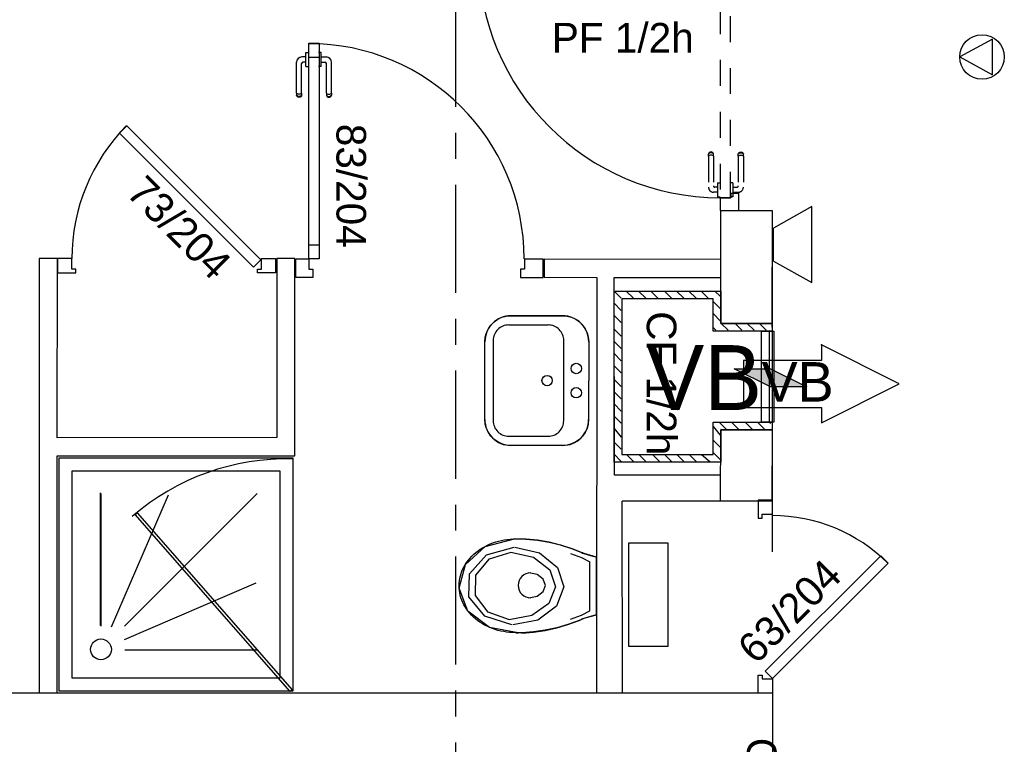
# Model space of a CAD drawing. Header units: millimetres. Extents: x -15 to 127, y -65 to 67.
# Tile 178 of 256: x 9.77 to 13.57, y 7.07 to 9.86. Entities that reach past the tile are written whole.
import ezdxf

# ---------------------------------------------------------------- set-up
doc = ezdxf.new("R2010")
doc.units = ezdxf.units.MM
doc.header["$MEASUREMENT"] = 0
doc.linetypes.add('PC_DASH_3', pattern=[0.055556, 0.027778, -0.027778])
doc.linetypes.add('PC_DASH_4', pattern=[0.638889, 0.416667, -0.083333, 0.055556, -0.083333])
doc.layers.add('Cfa', color=1, linetype='Continuous')
doc.layers.add('structure rdc', color=7, linetype='Continuous')
doc.styles.get("Standard").update_dxf_attribs({"font": 'BKANT.TTF'})

# ---------------------------------------------------------------- blocks, each defined once
blk = doc.blocks.new('QGACHE')
for p, q in [((-0.088, 0.014), (0.112, 0.414)), ((0.112, 0.414), (0.112, 0.014)), ((0.112, 0.364), (0.112, 0.164)), ((-0.088, -0.186), (-0.088, 0.014)), ((0.112, 0.014), (-0.088, -0.386)), ((-0.088, -0.386), (-0.088, 0.014))]:
    blk.add_line(p, q)
blk.add_solid([(-0.085, 0.019), (0.112, 0.41), (-0.088, -0.378), (0.111, 0.011)])
blk = doc.blocks.new('ION')
for p, q in [((-0.196, 0.157), (0.004, -0.209)), ((0.205, 0.157), (-0.196, 0.157)), ((0.004, -0.209), (0.205, 0.157))]:
    blk.add_line(p, q)
blk.add_circle((0.004, 0.041), 0.25)
blk = doc.blocks.new('INDIC')
for p, q in [((-0.3, 0.15), (0.3, 0.15)), ((-0.1315, -0.15), (-0.3, 0.15)), ((0.3, 0.15), (0.1272, -0.15)), ((-0.1315, -0.15), (0.1272, -0.15))]:
    blk.add_line(p, q)
blk = doc.blocks.new('PD_4658')
at = {"layer": 'structure rdc', "color": 0}
for points in [[(13.3531, -18.2936), (13.2981, -18.2936), (13.2981, -18.3636), (13.3131, -18.3636), (13.3131, -18.3486), (13.3531, -18.3486), (13.3531, -18.2936)], [(13.3537, -18.982), (13.3254, -18.9537), (13.7709, -18.5082), (13.7992, -18.5365), (13.3537, -18.982)], [(13.3531, -19.0383), (13.2981, -19.0383), (13.2981, -18.9683), (13.3131, -18.9683), (13.3131, -18.9833), (13.3531, -18.9833), (13.3531, -19.0383)]]:
    blk.add_lwpolyline(points, dxfattribs=at)
blk.add_arc((13.3531, -18.9833), 0.63, 45.0419, 90, dxfattribs=at)
blk = doc.blocks.new('PD_4673')
at = {"layer": 'structure rdc', "color": 0}
blk.add_lwpolyline([(13.5426, -17.9362), (13.5426, -17.9957), (13.8417, -17.8457), (13.5426, -17.6957), (13.5426, -17.7553), (13.2417, -17.7553), (13.2417, -17.9362), (13.5426, -17.9362)], dxfattribs=at)
blk.add_point((13.5426, -17.6957), dxfattribs=at)
blk = doc.blocks.new('PD_4672')
at = {"layer": 'structure rdc'}
blk.add_blockref('PD_4673', (0, 0), dxfattribs=at)
at = {"layer": 'structure rdc', "color": 0, "insert": (13.3113, -17.7619), "char_height": 0.152135, "width": 0.282222, "attachment_point": 1}
blk.add_mtext('{\\fArial|b0|i0|c0|p34;\\W0.98;VB}', dxfattribs=at)
blk = doc.blocks.new('PD_4724')
at = {"layer": 'structure rdc', "color": 0}
for p, q in [((12.381, -16.1516), (12.262, -16.1516)), ((12.381, -16.1516), (12.3872, -16.1516)), ((12.3841, -16.155), (12.3827, -16.1528)), ((12.385, -16.158), (12.3841, -16.155)), ((12.3841, -16.1679), (12.385, -16.1649)), ((12.3853, -16.1614), (12.385, -16.158)), ((12.385, -16.1649), (12.3853, -16.1614)), ((12.3872, -16.1516), (12.3894, -16.1516)), ((12.3926, -16.1528), (12.3894, -16.1516)), ((12.3925, -16.155), (12.3901, -16.1528)), ((12.3941, -16.158), (12.3925, -16.155)), ((12.3925, -16.1679), (12.3941, -16.1649)), ((12.3953, -16.155), (12.3926, -16.1528)), ((12.3946, -16.1614), (12.3941, -16.158)), ((12.3941, -16.1649), (12.3946, -16.1614)), ((12.397, -16.158), (12.3953, -16.155)), ((12.3953, -16.1679), (12.397, -16.1649)), ((12.3977, -16.1614), (12.397, -16.158)), ((12.397, -16.1649), (12.3977, -16.1614)), ((12.2265, -16.1868), (12.2248, -16.1868)), ((12.2248, -16.1868), (12.2248, -16.1869)), ((12.2248, -16.1869), (12.2248, -16.1967)), ((12.2248, -16.1967), (12.2248, -16.1968)), ((12.2312, -16.1868), (12.2265, -16.1868)), ((12.2384, -16.1868), (12.2312, -16.1868)), ((12.2472, -16.1868), (12.2384, -16.1868)), ((12.242, -16.1868), (12.242, -16.1716)), ((12.2566, -16.1868), (12.2472, -16.1868)), ((12.2654, -16.1868), (12.2566, -16.1868)), ((12.2617, -16.1868), (12.2617, -16.1763)), ((12.2726, -16.1868), (12.2654, -16.1868)), ((12.381, -16.1713), (12.2668, -16.1713)), ((12.2773, -16.1868), (12.2726, -16.1868)), ((12.2789, -16.1868), (12.2773, -16.1868)), ((12.2789, -16.1868), (12.2789, -16.1869)), ((12.2789, -16.1869), (12.2789, -16.1967)), ((12.2789, -16.1967), (12.2789, -16.1968)), ((12.381, -16.1713), (12.3872, -16.1713)), ((12.3827, -16.1701), (12.3841, -16.1679)), ((12.3872, -16.1713), (12.3894, -16.1713)), ((12.3894, -16.1713), (12.3926, -16.1701)), ((12.3901, -16.1701), (12.3925, -16.1679)), ((12.3926, -16.1701), (12.3953, -16.1679))]:
    blk.add_line(p, q, dxfattribs=at)
for centre, radius in [((12.262, -16.1716), 0.02), ((12.2668, -16.1763), 0.00501)]:
    blk.add_arc(centre, radius, 90, 180, dxfattribs=at)
blk = doc.blocks.new('PD_4725')
at = {"layer": 'structure rdc', "color": 0}
for p, q in [((12.2248, -16.236), (12.2248, -16.2359)), ((12.2248, -16.2458), (12.2248, -16.236)), ((12.2789, -16.236), (12.2789, -16.2359)), ((12.2789, -16.2458), (12.2789, -16.236)), ((12.2248, -16.2459), (12.2248, -16.2458)), ((12.2265, -16.2459), (12.2248, -16.2459)), ((12.2312, -16.2459), (12.2265, -16.2459)), ((12.2384, -16.2459), (12.2312, -16.2459)), ((12.2472, -16.2459), (12.2384, -16.2459)), ((12.242, -16.2459), (12.242, -16.2662)), ((12.2566, -16.2459), (12.2472, -16.2459)), ((12.2654, -16.2459), (12.2566, -16.2459)), ((12.2617, -16.2459), (12.2617, -16.2615)), ((12.2726, -16.2459), (12.2654, -16.2459)), ((12.381, -16.2665), (12.2668, -16.2665)), ((12.2773, -16.2459), (12.2726, -16.2459)), ((12.2789, -16.2459), (12.2773, -16.2459)), ((12.2789, -16.2459), (12.2789, -16.2458)), ((12.381, -16.2665), (12.3872, -16.2665)), ((12.3827, -16.2677), (12.3841, -16.2699)), ((12.3841, -16.2699), (12.385, -16.2729)), ((12.385, -16.2729), (12.3853, -16.2764)), ((12.3853, -16.2764), (12.385, -16.2798)), ((12.3872, -16.2665), (12.3894, -16.2665)), ((12.3894, -16.2665), (12.3926, -16.2677)), ((12.3901, -16.2677), (12.3925, -16.2699)), ((12.3925, -16.2699), (12.3941, -16.2729)), ((12.3926, -16.2677), (12.3953, -16.2699)), ((12.3941, -16.2729), (12.3946, -16.2764)), ((12.3946, -16.2764), (12.3941, -16.2798)), ((12.3953, -16.2699), (12.397, -16.2729)), ((12.397, -16.2729), (12.3977, -16.2764)), ((12.3977, -16.2764), (12.397, -16.2798)), ((12.381, -16.2862), (12.262, -16.2862)), ((12.381, -16.2862), (12.3872, -16.2862)), ((12.3841, -16.2828), (12.3827, -16.285)), ((12.385, -16.2798), (12.3841, -16.2828)), ((12.3872, -16.2862), (12.3894, -16.2862)), ((12.3926, -16.285), (12.3894, -16.2862)), ((12.3925, -16.2828), (12.3901, -16.285)), ((12.3941, -16.2798), (12.3925, -16.2828)), ((12.3953, -16.2828), (12.3926, -16.285)), ((12.397, -16.2798), (12.3953, -16.2828))]:
    blk.add_line(p, q, dxfattribs=at)
for centre, radius in [((12.262, -16.2662), 0.02), ((12.2668, -16.2615), 0.00501)]:
    blk.add_arc(centre, radius, 180, 270, dxfattribs=at)
blk = doc.blocks.new('PD_4723')
at = {"layer": 'structure rdc'}
for name in ['PD_4724', 'PD_4725']:
    blk.add_blockref(name, (0, 0), dxfattribs=at)
blk = doc.blocks.new('PD_4728')
at = {"layer": 'structure rdc', "color": 0, "linetype": 'PC_DASH_3'}
for p, q in [((13.1077, -16.9564), (13.1065, -16.9597)), ((13.1065, -16.9619), (13.1065, -16.9597)), ((13.1099, -16.9538), (13.1077, -16.9564)), ((13.1099, -16.9566), (13.1077, -16.959)), ((13.1129, -16.952), (13.1099, -16.9538)), ((13.1129, -16.955), (13.1099, -16.9566)), ((13.1164, -16.9514), (13.1129, -16.952)), ((13.1164, -16.9545), (13.1129, -16.955)), ((13.1198, -16.952), (13.1164, -16.9514)), ((13.1198, -16.955), (13.1164, -16.9545)), ((13.1228, -16.9538), (13.1198, -16.952)), ((13.1228, -16.9566), (13.1198, -16.955)), ((13.125, -16.9564), (13.1228, -16.9538)), ((13.125, -16.959), (13.1228, -16.9566)), ((13.1262, -16.9597), (13.125, -16.9564)), ((13.1262, -16.9619), (13.1262, -16.9597)), ((13.1065, -16.9681), (13.1065, -16.9619)), ((13.1065, -16.9681), (13.1065, -17.087)), ((13.1099, -16.965), (13.1077, -16.9664)), ((13.1129, -16.9641), (13.1099, -16.965)), ((13.1164, -16.9638), (13.1129, -16.9641)), ((13.1198, -16.9641), (13.1164, -16.9638)), ((13.1228, -16.965), (13.1198, -16.9641)), ((13.125, -16.9664), (13.1228, -16.965)), ((13.1262, -16.9681), (13.1262, -16.9619)), ((13.1262, -16.9681), (13.1262, -17.0823)), ((13.1417, -17.0702), (13.1417, -17.0718)), ((13.1417, -17.0702), (13.1418, -17.0702)), ((13.1417, -17.0718), (13.1417, -17.0765)), ((13.1418, -17.0702), (13.1516, -17.0702)), ((13.1516, -17.0702), (13.1517, -17.0702)), ((13.1417, -17.1071), (13.1265, -17.1071)), ((13.1417, -17.0873), (13.1312, -17.0873)), ((13.1417, -17.0765), (13.1417, -17.0837)), ((13.1417, -17.0837), (13.1417, -17.0925)), ((13.1417, -17.0925), (13.1417, -17.1019)), ((13.1417, -17.1019), (13.1417, -17.1107)), ((13.1417, -17.1107), (13.1417, -17.1179)), ((13.1417, -17.1179), (13.1417, -17.1226)), ((13.1417, -17.1226), (13.1417, -17.1242)), ((13.1417, -17.1242), (13.1418, -17.1242)), ((13.1418, -17.1242), (13.1516, -17.1242)), ((13.1516, -17.1242), (13.1517, -17.1242))]:
    blk.add_line(p, q, dxfattribs=at)
for centre, radius in [((13.1265, -17.087), 0.02), ((13.1312, -17.0823), 0.00501)]:
    blk.add_arc(centre, radius, 180, 270, dxfattribs=at)
blk = doc.blocks.new('PD_4729')
at = {"layer": 'structure rdc', "color": 0, "linetype": 'PC_DASH_3'}
for p, q in [((13.2214, -16.9597), (13.2226, -16.9564)), ((13.2214, -16.9619), (13.2214, -16.9597)), ((13.2226, -16.9564), (13.2248, -16.9538)), ((13.2226, -16.959), (13.2248, -16.9566)), ((13.2248, -16.9538), (13.2279, -16.952)), ((13.2248, -16.9566), (13.2279, -16.955)), ((13.2279, -16.952), (13.2313, -16.9514)), ((13.2279, -16.955), (13.2313, -16.9545)), ((13.2313, -16.9514), (13.2347, -16.952)), ((13.2313, -16.9545), (13.2347, -16.955)), ((13.2347, -16.952), (13.2377, -16.9538)), ((13.2347, -16.955), (13.2377, -16.9566)), ((13.2377, -16.9538), (13.24, -16.9564)), ((13.2377, -16.9566), (13.24, -16.959)), ((13.24, -16.9564), (13.2411, -16.9597)), ((13.2411, -16.9619), (13.2411, -16.9597)), ((13.2214, -16.9681), (13.2214, -16.9619)), ((13.2214, -16.9681), (13.2214, -17.0823)), ((13.2226, -16.9664), (13.2248, -16.965)), ((13.2248, -16.965), (13.2279, -16.9641)), ((13.2279, -16.9641), (13.2313, -16.9638)), ((13.2313, -16.9638), (13.2347, -16.9641)), ((13.2347, -16.9641), (13.2377, -16.965)), ((13.2377, -16.965), (13.24, -16.9664)), ((13.2411, -16.9681), (13.2411, -16.9619)), ((13.2411, -16.9681), (13.2411, -17.087)), ((13.1909, -17.0702), (13.1908, -17.0702)), ((13.2007, -17.0702), (13.1909, -17.0702)), ((13.2008, -17.0702), (13.2007, -17.0702)), ((13.2008, -17.0702), (13.2008, -17.0718)), ((13.2008, -17.0718), (13.2008, -17.0765)), ((13.2008, -17.0765), (13.2008, -17.0837)), ((13.2008, -17.0837), (13.2008, -17.0925)), ((13.2008, -17.0873), (13.2164, -17.0873)), ((13.2008, -17.0925), (13.2008, -17.1019)), ((13.2008, -17.1019), (13.2008, -17.1107)), ((13.2008, -17.1071), (13.2211, -17.1071)), ((13.2008, -17.1107), (13.2008, -17.1179)), ((13.1909, -17.1242), (13.1908, -17.1242)), ((13.2007, -17.1242), (13.1909, -17.1242)), ((13.2008, -17.1242), (13.2007, -17.1242)), ((13.2008, -17.1179), (13.2008, -17.1226)), ((13.2008, -17.1226), (13.2008, -17.1242))]:
    blk.add_line(p, q, dxfattribs=at)
for centre, radius in [((13.2164, -17.0823), 0.00501), ((13.2211, -17.087), 0.02)]:
    blk.add_arc(centre, radius, 270, 0, dxfattribs=at)
blk = doc.blocks.new('PD_4727')
at = {"layer": 'structure rdc'}
for name in ['PD_4728', 'PD_4729']:
    blk.add_blockref(name, (0, 0), dxfattribs=at)
blk = doc.blocks.new('PD_4726')
at = {"layer": 'structure rdc', "color": 0, "linetype": 'PC_DASH_3'}
blk.add_lwpolyline([(13.1517, -17.1282), (13.1918, -17.1282), (13.1918, -16.197), (13.1517, -16.197), (13.1517, -17.1282)], dxfattribs=at)
at = {"layer": 'structure rdc'}
blk.add_blockref('PD_4727', (0, 0), dxfattribs=at)
blk = doc.blocks.new('PD_4722')
at = {"layer": 'structure rdc', "color": 0}
for points in [[(13.1922, -16.1968), (13.1922, -16.2127), (13.2242, -16.2127), (13.2242, -16.1468), (13.1521, -16.1468), (13.1521, -16.1968), (13.1922, -16.1968)], [(12.2209, -16.1968), (12.2209, -16.2369), (13.1521, -16.2369), (13.1521, -16.1968), (12.2209, -16.1968)], [(13.2242, -17.1767), (13.2242, -17.1122), (13.1922, -17.1122), (13.1922, -17.1281), (13.1521, -17.1281), (13.1521, -17.1767), (13.2242, -17.1767)]]:
    blk.add_lwpolyline(points, dxfattribs=at)
blk.add_arc((13.1521, -16.1968), 0.9313, 180, 270, dxfattribs=at)
at = {"layer": 'structure rdc'}
for name in ['PD_4723', 'PD_4726']:
    blk.add_blockref(name, (0, 0), dxfattribs=at)
blk = doc.blocks.new('PD_5372')
at = {"layer": 'structure rdc', "color": 0}
blk.add_line((13.3409, -17.6425), (13.3409, -17.9917), dxfattribs=at)
blk = doc.blocks.new('PD_5373')
at = {"layer": 'structure rdc', "color": 0}
for p, q in [((12.743, -17.4878), (12.7706, -17.5154)), ((12.7899, -17.4877), (12.8176, -17.5154)), ((12.8369, -17.4877), (12.8646, -17.5154)), ((12.8839, -17.4877), (12.9117, -17.5154)), ((12.9368, -17.4877), (12.9646, -17.5154)), ((12.9839, -17.4877), (13.0116, -17.5154)), ((13.0309, -17.4877), (13.0587, -17.5154)), ((13.078, -17.4877), (13.1057, -17.5154)), ((13.1309, -17.4877), (13.1527, -17.5095)), ((13.1241, -17.5279), (13.1527, -17.5566)), ((12.743, -17.5349), (12.7706, -17.5625)), ((12.743, -17.5819), (12.7706, -17.6095)), ((13.1241, -17.575), (13.1527, -17.6036)), ((12.743, -17.6348), (12.7706, -17.6624)), ((13.1241, -17.6279), (13.1351, -17.6389)), ((13.1527, -17.6095), (13.1539, -17.6106)), ((13.1559, -17.6127), (13.1821, -17.6389)), ((13.2089, -17.6127), (13.235, -17.6389)), ((13.2559, -17.6127), (13.2821, -17.6389)), ((13.303, -17.6127), (13.3291, -17.6389)), ((12.743, -17.6818), (12.7706, -17.7094)), ((12.743, -17.7289), (12.7706, -17.7565)), ((12.743, -17.7759), (12.7706, -17.8035)), ((12.743, -17.8288), (12.7706, -17.8564)), ((12.743, -17.8759), (12.7706, -17.9035)), ((12.743, -17.9229), (12.7706, -17.9505)), ((12.743, -17.9699), (12.7706, -17.9975)), ((12.743, -18.0173), (12.7706, -18.0505)), ((13.1241, -18.0102), (13.1527, -18.0446)), ((13.1479, -17.9927), (13.1762, -18.0211)), ((13.1949, -17.9927), (13.2233, -18.0211)), ((13.2478, -17.9927), (13.2762, -18.0211)), ((13.2949, -17.9927), (13.3232, -18.0211)), ((13.3419, -17.9927), (13.3468, -17.9975)), ((12.743, -18.0699), (12.7706, -18.0975)), ((13.1241, -18.063), (13.1527, -18.0916)), ((12.743, -18.1169), (12.7706, -18.1445)), ((12.7907, -18.1177), (12.8176, -18.1445)), ((12.8378, -18.1177), (12.8646, -18.1445)), ((12.8907, -18.1177), (12.9175, -18.1445)), ((12.9377, -18.1177), (12.9646, -18.1445)), ((12.9848, -18.1177), (13.0116, -18.1445)), ((13.0318, -18.1177), (13.0587, -18.1445)), ((13.0793, -18.1177), (13.1116, -18.1445)), ((13.1241, -18.11), (13.1527, -18.1387))]:
    blk.add_line(p, q, dxfattribs=at)
blk = doc.blocks.new('PD_5371')
at = {"layer": 'structure rdc', "color": 0}
for points in [[(13.3511, -17.6127), (13.3518, -17.6427), (13.1241, -17.6427), (13.1241, -17.5177), (12.773, -17.5177), (12.773, -18.1177), (13.1241, -18.1177), (13.1241, -17.9927), (13.3518, -17.9927), (13.3518, -18.0227), (13.1541, -18.0218), (13.1539, -18.1477), (12.743, -18.1477), (12.743, -17.4877), (13.1539, -17.4877), (13.1539, -17.6127), (13.3511, -17.6127)], [(13.311, -17.9932), (13.311, -17.6425), (13.3591, -17.6425), (13.3591, -17.9932), (13.311, -17.9932)]]:
    blk.add_lwpolyline(points, dxfattribs=at)
for name in ['PD_5373', 'PD_5372']:
    blk.add_blockref(name, (0, 0))
blk = doc.blocks.new('PD_5491')
at = {"layer": 'structure rdc', "color": 0}
for p, q in [((12.5449, -17.5831), (12.3449, -17.5831)), ((12.3369, -17.6185), (12.4889, -17.6186)), ((12.2769, -17.6785), (12.2768, -17.9876)), ((12.5488, -17.9876), (12.5489, -17.6786)), ((12.2448, -17.983), (12.2449, -17.683)), ((12.6449, -17.6831), (12.6448, -17.9831)), ((12.3368, -18.0476), (12.4888, -18.0476)), ((12.5448, -18.0831), (12.3448, -18.0831))]:
    blk.add_line(p, q, dxfattribs=at)
blk.add_lwpolyline([(12.5448, -18.0831), (12.3448, -18.0831), (12.3274, -18.0815), (12.3106, -18.077), (12.2948, -18.0697), (12.2805, -18.0597), (12.2682, -18.0473), (12.2582, -18.0331), (12.2508, -18.0173), (12.2463, -18.0004), (12.2448, -17.9831), (12.2448, -17.983), (12.2449, -17.683), (12.2464, -17.6657), (12.2509, -17.6488), (12.2583, -17.6331), (12.2683, -17.6188), (12.2806, -17.6065), (12.2949, -17.5965), (12.3107, -17.5891), (12.3275, -17.5846), (12.3449, -17.5831), (12.3449, -17.5831), (12.5449, -17.5831), (12.5622, -17.5846), (12.5791, -17.5891), (12.5949, -17.5965), (12.6091, -17.6065), (12.6215, -17.6188), (12.6315, -17.6331), (12.6388, -17.6489), (12.6433, -17.6658), (12.6449, -17.6831), (12.6449, -17.6831), (12.6448, -17.9831), (12.6433, -18.0005), (12.6388, -18.0173), (12.6314, -18.0331), (12.6214, -18.0474), (12.6091, -18.0597), (12.5948, -18.0697), (12.579, -18.0771), (12.5621, -18.0816), (12.5448, -18.0831), (12.5448, -18.0831)], dxfattribs=at)
for centre in [(12.5973, -17.7864), (12.4848, -17.8331), (12.5972, -17.8798)]:
    blk.add_circle(centre, 0.02, dxfattribs=at)
for centre, radius, start, end in [((12.3449, -17.6831), 0.1, 89.9892, 179.9895), ((12.5449, -17.6831), 0.1, 359.9886, 89.9889), ((12.3369, -17.6785), 0.06, 89.9892, 179.9894), ((12.4889, -17.6786), 0.06, 359.9886, 89.9889), ((12.3448, -17.9831), 0.1, 179.9886, 269.9889), ((12.5448, -17.9831), 0.1, 269.9886, 359.9889), ((12.3368, -17.9876), 0.06, 179.9886, 269.9889), ((12.4888, -17.9876), 0.06, 269.9886, 359.9889)]:
    blk.add_arc(centre, radius, start, end, dxfattribs=at)
blk = doc.blocks.new('PD_5492')
at = {"layer": 'structure rdc', "color": 0}
for p, q in [((12.3856, -18.444), (12.3555, -18.444)), ((12.6746, -18.737), (12.6746, -18.5138)), ((12.6488, -18.7211), (12.6488, -18.5306)), ((12.3889, -18.806), (12.3655, -18.806))]:
    blk.add_line(p, q, dxfattribs=at)
for points in [[(12.6741, -18.7365), (12.6304, -18.7486), (12.6174, -18.7529), (12.6194, -18.7524), (12.6078, -18.7573), (12.5652, -18.7731), (12.5217, -18.7859), (12.4774, -18.7956), (12.4326, -18.8022), (12.3873, -18.8057), (12.3889, -18.8055), (12.3655, -18.8055), (12.3735, -18.8048), (12.3628, -18.805), (12.3514, -18.8047), (12.34, -18.8039), (12.3287, -18.8026), (12.3174, -18.8008), (12.3063, -18.7986), (12.2954, -18.7959), (12.2846, -18.7927), (12.2741, -18.789), (12.2638, -18.7849), (12.2537, -18.7803), (12.244, -18.7753), (12.2346, -18.7699), (12.2256, -18.7641), (12.2169, -18.7579), (12.2087, -18.7514), (12.2008, -18.7445), (12.1934, -18.7373), (12.1865, -18.7297), (12.1801, -18.7219), (12.1742, -18.7138), (12.1687, -18.7055), (12.1639, -18.6969), (12.1595, -18.6881), (12.1558, -18.6792), (12.1526, -18.6701), (12.15, -18.6609), (12.1479, -18.6516), (12.1465, -18.6422), (12.1457, -18.6327), (12.1454, -18.6233), (12.1458, -18.6138), (12.1467, -18.6044), (12.1483, -18.595), (12.1504, -18.5857), (12.1531, -18.5765), (12.1564, -18.5674), (12.1603, -18.5585), (12.1647, -18.5498), (12.1697, -18.5412), (12.1752, -18.5329), (12.1812, -18.5249), (12.1877, -18.5171), (12.1947, -18.5096), (12.2022, -18.5025), (12.2101, -18.4956), (12.2185, -18.4891), (12.2272, -18.483), (12.2363, -18.4773), (12.2458, -18.472), (12.2555, -18.4671), (12.2656, -18.4626), (12.276, -18.4585), (12.2865, -18.455), (12.2973, -18.4518), (12.3083, -18.4492), (12.3195, -18.447), (12.3307, -18.4454), (12.3421, -18.4442), (12.3535, -18.4435), (12.3555, -18.4435), (12.3856, -18.4435), (12.3873, -18.443), (12.4026, -18.4438), (12.4477, -18.4483), (12.4924, -18.456), (12.5364, -18.4667), (12.5797, -18.4805), (12.6218, -18.4973), (12.6174, -18.496), (12.6609, -18.5091), (12.6741, -18.5124), (12.6746, -18.5133), (12.6746, -18.7365)], [(12.3735, -18.8053), (12.2632, -18.7851), (12.1798, -18.722), (12.1456, -18.6329), (12.1698, -18.5415), (12.2459, -18.4724), (12.3535, -18.4439), (12.3535, -18.4439)], [(12.3489, -18.775), (12.2446, -18.7416), (12.1827, -18.6669), (12.1853, -18.5774), (12.2515, -18.5051), (12.3576, -18.4756)], [(12.3597, -18.4756), (12.4557, -18.4971), (12.525, -18.553), (12.549, -18.6282), (12.5212, -18.7026), (12.4492, -18.7563), (12.3521, -18.7749), (12.3521, -18.7749)], [(12.6218, -18.4978), (12.5797, -18.481), (12.5364, -18.4672), (12.4924, -18.4565), (12.4477, -18.4488), (12.4026, -18.4443), (12.3873, -18.4435)], [(12.3392, -18.755), (12.257, -18.7261), (12.2082, -18.6612), (12.2102, -18.5835), (12.2624, -18.5206), (12.3461, -18.495)], [(12.3454, -18.495), (12.4324, -18.5137), (12.4951, -18.5622), (12.5169, -18.6275), (12.4917, -18.6922), (12.4264, -18.7388), (12.3386, -18.7549), (12.3386, -18.7549)], [(12.5747, -18.4999), (12.6175, -18.5148), (12.6488, -18.5312)], [(12.6174, -18.4965), (12.6609, -18.5095), (12.6741, -18.5129)], [(12.4142, -18.6709), (12.4142, -18.6709), (12.4464, -18.6644), (12.4699, -18.6466), (12.4785, -18.6224), (12.4699, -18.5982), (12.4464, -18.5805), (12.4142, -18.574)], [(12.5747, -18.7524), (12.6175, -18.7375), (12.6488, -18.7211)], [(12.6741, -18.737), (12.6304, -18.7491), (12.6174, -18.7534)], [(12.3873, -18.8062), (12.4326, -18.8027), (12.4774, -18.7961), (12.5217, -18.7864), (12.5652, -18.7736), (12.6078, -18.7578), (12.6194, -18.7529)]]:
    blk.add_lwpolyline(points, dxfattribs=at)
blk.add_arc((12.4215, -18.6224), 0.0484, 90, 270, dxfattribs=at)
blk = doc.blocks.new('PD_5495')
at = {"layer": 'structure rdc', "color": 0}
for p, q in [((11.5543, -16.5698), (11.5543, -16.5682)), ((11.5543, -16.5682), (11.5544, -16.5682)), ((11.5543, -16.5745), (11.5543, -16.5698)), ((11.5543, -16.5817), (11.5543, -16.5745)), ((11.5543, -16.5905), (11.5543, -16.5817)), ((11.5544, -16.5682), (11.5642, -16.5682)), ((11.5642, -16.5682), (11.5643, -16.5682)), ((11.5191, -16.7244), (11.5191, -16.6054)), ((11.5388, -16.7244), (11.5388, -16.6101)), ((11.5543, -16.5854), (11.5391, -16.5854)), ((11.5543, -16.6051), (11.5438, -16.6051)), ((11.5543, -16.5999), (11.5543, -16.5905)), ((11.5543, -16.6087), (11.5543, -16.5999)), ((11.5543, -16.6159), (11.5543, -16.6087)), ((11.5543, -16.6206), (11.5543, -16.6159)), ((11.5543, -16.6223), (11.5543, -16.6206)), ((11.5543, -16.6223), (11.5544, -16.6223)), ((11.5544, -16.6223), (11.5642, -16.6223)), ((11.5642, -16.6223), (11.5643, -16.6223)), ((11.5191, -16.7244), (11.5191, -16.7305)), ((11.5191, -16.7305), (11.5191, -16.7327)), ((11.5203, -16.736), (11.5191, -16.7327)), ((11.5225, -16.7274), (11.5203, -16.7261)), ((11.5225, -16.7358), (11.5203, -16.7335)), ((11.5255, -16.7283), (11.5225, -16.7274)), ((11.5289, -16.7287), (11.5255, -16.7283)), ((11.5324, -16.7283), (11.5289, -16.7287)), ((11.5354, -16.7274), (11.5324, -16.7283)), ((11.5376, -16.7261), (11.5354, -16.7274)), ((11.5376, -16.7335), (11.5354, -16.7358)), ((11.5388, -16.7327), (11.5376, -16.736)), ((11.5388, -16.7244), (11.5388, -16.7305)), ((11.5388, -16.7305), (11.5388, -16.7327)), ((11.5225, -16.7387), (11.5203, -16.736)), ((11.5255, -16.7374), (11.5225, -16.7358)), ((11.5255, -16.7404), (11.5225, -16.7387)), ((11.5289, -16.7379), (11.5255, -16.7374)), ((11.5289, -16.741), (11.5255, -16.7404)), ((11.5324, -16.7374), (11.5289, -16.7379)), ((11.5324, -16.7404), (11.5289, -16.741)), ((11.5354, -16.7358), (11.5324, -16.7374)), ((11.5354, -16.7387), (11.5324, -16.7404)), ((11.5376, -16.736), (11.5354, -16.7387))]:
    blk.add_line(p, q, dxfattribs=at)
for centre, radius in [((11.5391, -16.6054), 0.02), ((11.5438, -16.6101), 0.00501)]:
    blk.add_arc(centre, radius, 90, 180, dxfattribs=at)
blk = doc.blocks.new('PD_5496')
at = {"layer": 'structure rdc', "color": 0}
for p, q in [((11.6035, -16.5682), (11.6034, -16.5682)), ((11.6133, -16.5682), (11.6035, -16.5682)), ((11.6134, -16.5682), (11.6133, -16.5682)), ((11.6134, -16.5698), (11.6134, -16.5682)), ((11.6134, -16.5745), (11.6134, -16.5698)), ((11.6134, -16.5817), (11.6134, -16.5745)), ((11.6134, -16.5905), (11.6134, -16.5817)), ((11.6134, -16.5854), (11.6337, -16.5854)), ((11.6134, -16.5999), (11.6134, -16.5905)), ((11.6134, -16.6087), (11.6134, -16.5999)), ((11.6134, -16.6051), (11.629, -16.6051)), ((11.6134, -16.6159), (11.6134, -16.6087)), ((11.6134, -16.6206), (11.6134, -16.6159)), ((11.634, -16.7244), (11.634, -16.6101)), ((11.6537, -16.7244), (11.6537, -16.6054)), ((11.6035, -16.6223), (11.6034, -16.6223)), ((11.6133, -16.6223), (11.6035, -16.6223)), ((11.6134, -16.6223), (11.6133, -16.6223)), ((11.6134, -16.6223), (11.6134, -16.6206)), ((11.634, -16.7244), (11.634, -16.7305)), ((11.634, -16.7305), (11.634, -16.7327)), ((11.634, -16.7327), (11.6352, -16.736)), ((11.6352, -16.7261), (11.6374, -16.7274)), ((11.6352, -16.7335), (11.6374, -16.7358)), ((11.6374, -16.7274), (11.6404, -16.7283)), ((11.6404, -16.7283), (11.6439, -16.7287)), ((11.6439, -16.7287), (11.6473, -16.7283)), ((11.6473, -16.7283), (11.6503, -16.7274)), ((11.6503, -16.7274), (11.6525, -16.7261)), ((11.6503, -16.7358), (11.6525, -16.7335)), ((11.6525, -16.736), (11.6537, -16.7327)), ((11.6537, -16.7244), (11.6537, -16.7305)), ((11.6537, -16.7305), (11.6537, -16.7327)), ((11.6352, -16.736), (11.6374, -16.7387)), ((11.6374, -16.7358), (11.6404, -16.7374)), ((11.6374, -16.7387), (11.6404, -16.7404)), ((11.6404, -16.7374), (11.6439, -16.7379)), ((11.6404, -16.7404), (11.6439, -16.741)), ((11.6439, -16.7379), (11.6473, -16.7374)), ((11.6439, -16.741), (11.6473, -16.7404)), ((11.6473, -16.7374), (11.6503, -16.7358)), ((11.6473, -16.7404), (11.6503, -16.7387)), ((11.6503, -16.7387), (11.6525, -16.736))]:
    blk.add_line(p, q, dxfattribs=at)
for centre, radius in [((11.629, -16.6101), 0.00501), ((11.6337, -16.6054), 0.02)]:
    blk.add_arc(centre, radius, 0, 90, dxfattribs=at)
blk = doc.blocks.new('PD_5494')
at = {"layer": 'structure rdc'}
for name in ['PD_5495', 'PD_5496']:
    blk.add_blockref(name, (0, 0), dxfattribs=at)
blk = doc.blocks.new('PD_5498')
at = {"layer": 'structure rdc', "color": 0}
for p, q in [((12.3975, -17.364), (12.4696, -17.364)), ((12.4696, -17.4361), (12.4696, -17.364)), ((12.3816, -17.4361), (12.4696, -17.4361))]:
    blk.add_line(p, q, dxfattribs=at)
blk.add_lwpolyline([(12.3975, -17.364), (12.3975, -17.404), (12.3816, -17.404), (12.3816, -17.4361), (12.3975, -17.4361)], dxfattribs=at)
blk = doc.blocks.new('PD_5499')
at = {"layer": 'structure rdc', "color": 0}
for points in [[(11.6063, -16.5869), (11.5662, -16.5869), (11.5662, -16.5333), (11.6063, -16.5333), (11.6063, -16.5869)], [(11.6063, -17.3633), (11.5662, -17.3633), (11.5662, -17.3098), (11.6063, -17.3098), (11.6063, -17.3633)]]:
    blk.add_lwpolyline(points, dxfattribs=at)
blk = doc.blocks.new('PD_5497')
at = {"layer": 'structure rdc', "color": 0}
blk.add_line((11.5162, -17.4361), (11.5162, -17.364), dxfattribs=at)
for points in [[(11.5662, -16.5329), (11.6063, -16.5329), (11.6063, -17.364), (11.5662, -17.364), (11.5662, -16.5329)], [(11.5662, -17.404), (11.5821, -17.404), (11.5821, -17.4361), (11.5162, -17.4361), (11.5162, -17.364), (11.5662, -17.364), (11.5662, -17.404)]]:
    blk.add_lwpolyline(points, dxfattribs=at)
blk.add_arc((11.5662, -17.364), 0.83, 0, 90, dxfattribs=at)
at = {"layer": 'structure rdc'}
for name in ['PD_5499', 'PD_5498']:
    blk.add_blockref(name, (0, 0), dxfattribs=at)
blk = doc.blocks.new('PD_5493')
at = {"layer": 'structure rdc'}
for name in ['PD_5497', 'PD_5494']:
    blk.add_blockref(name, (0, 0), dxfattribs=at)
at = {"layer": 'structure rdc', "color": 0, "insert": (11.787, -16.7997), "char_height": 0.114102, "width": 0.529167, "attachment_point": 1, "rotation": 270}
blk.add_mtext('{\\fArial|b0|i0|c0|p34;\\W0.98; 83/204}', dxfattribs=at)
blk = doc.blocks.new('PD_5500')
at = {"layer": 'structure rdc', "color": 0}
for points in [[(10.8372, -16.8794), (10.8655, -16.8512), (11.3817, -17.3673), (11.3534, -17.3956), (10.8372, -16.8794)], [(10.5984, -17.363), (10.5984, -17.418), (10.6684, -17.418), (10.6684, -17.403), (10.6534, -17.403), (10.6534, -17.363), (10.5984, -17.363)], [(11.4384, -17.363), (11.4384, -17.418), (11.3684, -17.418), (11.3684, -17.403), (11.3834, -17.403), (11.3834, -17.363), (11.4384, -17.363)]]:
    blk.add_lwpolyline(points, dxfattribs=at)
blk.add_arc((11.3834, -17.363), 0.73, 135.3329, 180, dxfattribs=at)
at = {"layer": 'structure rdc', "color": 0, "insert": (10.9387, -17.0334), "char_height": 0.114102, "width": 0.493889, "attachment_point": 1, "rotation": 315}
blk.add_mtext('{\\fArial|b0|i0|c0|p34;\\W0.98;73/204}', dxfattribs=at)
blk = doc.blocks.new('PD_5502')
at = {"layer": 'structure rdc', "color": 0}
for p, q in [((10.7638, -18.7773), (10.7638, -18.2659)), ((10.7666, -18.7803), (10.7666, -18.2689)), ((10.8058, -18.782), (11.0252, -18.2737)), ((11.3672, -18.2678), (10.8555, -18.7795)), ((10.8555, -18.8315), (11.3638, -18.6121)), ((10.8573, -18.8707), (11.3686, -18.8707))]:
    blk.add_line(p, q, dxfattribs=at)
for points in [[(11.5043, -19.0308), (10.6043, -19.0308), (10.6043, -18.1308), (11.5043, -18.1308), (11.5043, -19.0308)], [(11.4543, -18.9808), (10.6543, -18.9808), (10.6543, -18.1808), (11.4543, -18.1808), (11.4543, -18.9808)]]:
    blk.add_lwpolyline(points, dxfattribs=at)
blk.add_circle((10.7653, -18.8692), 0.04, dxfattribs=at)
blk = doc.blocks.new('PD_5501')
at = {"layer": 'structure rdc', "color": 0}
blk.add_lwpolyline([(11.5023, -19.0248), (11.4948, -19.0314), (10.8974, -18.3492), (10.9046, -18.3423), (11.5023, -19.0248)], dxfattribs=at)
blk.add_arc((11.4803, -19.0418), 0.9067, 88.4412, 130.9845, dxfattribs=at)
at = {"layer": 'structure rdc'}
blk.add_blockref('PD_5502', (0, 0), dxfattribs=at)

msp = doc.modelspace()

# ---------------------------------------------------------------- linework, layer by layer
at = {"layer": 'structure rdc', "color": 0, "linetype": 'PC_DASH_4'}
msp.add_line((11.452, 23.5606), (11.452, 2.1507), dxfattribs=at)
at = {"layer": 'structure rdc', "color": 0}
for p, q in [((12.6723, 9.1278), (12.6723, 7.8123)), ((9.8477, 8.9423), (9.8474, 7.2679)), ((9.9177, 8.9423), (9.8477, 8.9423)), ((9.9176, 8.2522), (9.9177, 8.9423)), ((10.7636, 8.9423), (10.7635, 8.2523)), ((10.8336, 8.9423), (10.7636, 8.9423)), ((10.8335, 8.1823), (10.8336, 8.9423)), ((11.7937, 8.94), (11.7936, 8.8704)), ((12.4745, 8.9397), (11.7937, 8.94)), ((11.7936, 8.8704), (11.9971, 8.8703)), ((11.9971, 8.8703), (11.9961, 7.2676)), ((12.0646, 8.1076), (12.0633, 8.8702)), ((12.0633, 8.8702), (12.4745, 8.87)), ((10.7635, 8.2523), (9.9176, 8.2522)), ((9.9174, 7.2679), (9.9176, 8.1823)), ((9.9176, 8.1823), (10.8335, 8.1823)), ((12.4746, 8.1076), (12.0646, 8.1076)), ((12.0961, 7.2676), (12.0948, 8.0076)), ((12.4748, 8.0076), (12.0948, 8.0076)), ((12.6753, 7.2676), (7.0541, 7.2676)), ((12.6753, 6.5031), (12.6753, 7.2676))]:
    msp.add_line(p, q, dxfattribs=at)
for points in [[(12.6723, 9.1278), (12.6716, 8.6926), (12.478, 8.6926), (12.4744, 8.6926), (12.4751, 9.1279), (12.6723, 9.1278)], [(12.6723, 8.2826), (12.6716, 8.0073), (12.4773, 8.0073), (12.4737, 8.0073), (12.4744, 8.2826), (12.6723, 8.2826)], [(12.2708, 7.8467), (12.2708, 7.4467), (12.1208, 7.4467), (12.1208, 7.8467), (12.2708, 7.8467)]]:
    msp.add_lwpolyline(points, dxfattribs=at)

# ---------------------------------------------------------------- block references
at = {"layer": 'Cfa', "rotation": 270}
for name, p, xscale, yscale, zscale in [('ION', (13.4673, 9.7212), 0.342999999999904, 0.342999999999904, 0.343), ('INDIC', (12.7514, 8.997), -0.4900000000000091, 0.4899999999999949, 0.49), ('QGACHE', (12.6616, 8.4874), 0.3500000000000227, 0.3499999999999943, 0.35)]:
    msp.add_blockref(name, p, dxfattribs=dict(at, xscale=xscale, yscale=yscale, zscale=zscale))
at = {"layer": 'structure rdc'}
for name in ['PD_4722', 'PD_5493', 'PD_5500', 'PD_5371', 'PD_5491', 'PD_4672', 'PD_5501', 'PD_4658', 'PD_5492']:
    msp.add_blockref(name, (-0.6795, 26.3053), dxfattribs=at)

# ---------------------------------------------------------------- texts
at = {"layer": 'Cfa', "insert": (12.1876, 8.3589), "char_height": 0.25, "attachment_point": 7}
msp.add_mtext('VB', dxfattribs=at)
at = {"layer": 'structure rdc', "color": 0, "insert": (11.8233, 9.8511), "char_height": 0.114102, "width": 0.564444, "attachment_point": 1}
msp.add_mtext('{\\fArial|b0|i0|c0|p34;\\W0.98;PF 1/2h}', dxfattribs=at)
at = {"layer": 'structure rdc', "color": 0, "char_height": 0.114102, "attachment_point": 1}
for s, insert, width, rotation in [('{\\fArial|b0|i0|c0|p34;\\W0.98;CF 1/2h}', (12.3034, 8.7397), 0.564444, 270), ('{\\fArial|b0|i0|c0|p34;\\W0.98;63/204}', (12.5299, 7.4549), 0.493889, 45), ('{\\fArial|b0|i0|c0|p34;\\W0.98;CF 1/2h}', (12.6895, 7.0954), 0.564444, 270)]:
    msp.add_mtext(s, dxfattribs=dict(at, insert=insert, width=width, rotation=rotation))

doc.saveas('drawing.dxf')
